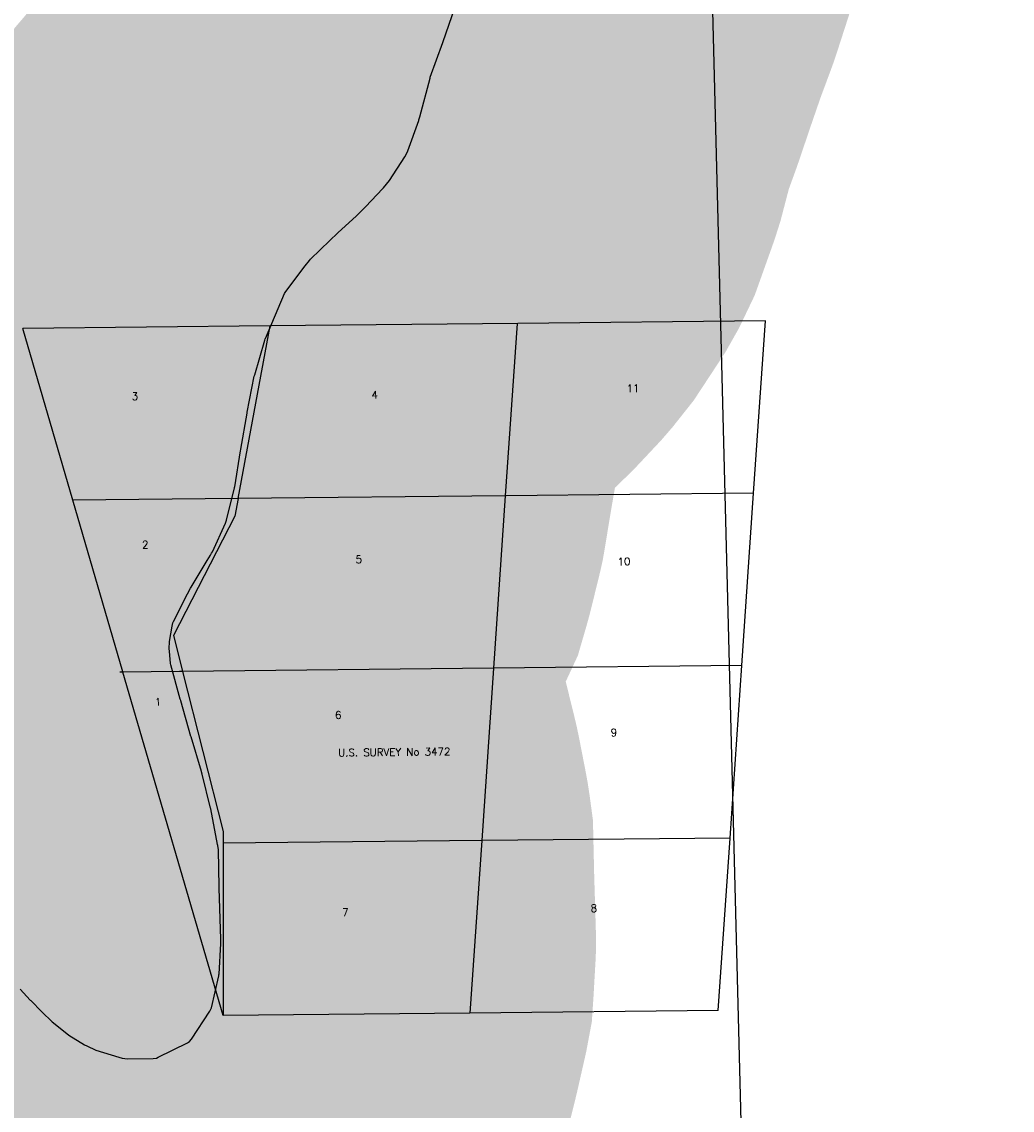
# Model space of a CAD drawing. Header units: feet. Extents: x 18803 to 104580, y -6601 to 116448.
# Tile 84 of 102: x 70800 to 72120, y 85867 to 87318. Entities that reach past the tile are written whole.
import ezdxf

# ---------------------------------------------------------------- set-up
doc = ezdxf.new("R2010")
doc.units = ezdxf.units.FT
doc.header["$LTSCALE"] = 100
doc.header["$MEASUREMENT"] = 0
doc.linetypes.add('DASHED', pattern=[0.75, 0.5, -0.25])
for name, color, linetype in [('ELPC BOLD TITLE SHEET', 3, 'Continuous'), ('ELPC-XIST', 6, 'Continuous'), ('ELRGOV-SECTION', 253, 'DASHED'), ('ELRP', 253, 'Continuous'), ('ETRP', 1, 'Continuous')]:
    doc.layers.add(name, color=color, linetype=linetype)
doc.styles.add('L100', font='simplex.shx', dxfattribs={"height": 10})

msp = doc.modelspace()

# ---------------------------------------------------------------- linework, layer by layer
at = {"layer": 'ELPC BOLD TITLE SHEET', "const_width": 1000}
msp.add_lwpolyline([(71619.66968557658, 87821.77427463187), (71583.29495347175, 87788.57697611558), (71581.09470760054, 87786.43779674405), (71580.31007136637, 87785.64410554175), (71549.4684942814, 87753.18484540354), (71547.11856458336, 87750.51772971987), (71546.58248730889, 87749.8917459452), (71516.84665556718, 87714.16265642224), (71514.43793646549, 87711.02908784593), (71513.47711731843, 87709.70448519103), (71489.36864776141, 87674.44503953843), (71486.69673245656, 87669.79026476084), (71485.94452580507, 87668.3977518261), (71468.23343738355, 87633.4798919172), (71465.1322609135, 87626.21689321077), (71464.37552639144, 87624.24951467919), (71452.22337464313, 87588.85810879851), (71449.03658775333, 87577.60007781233), (71448.78343124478, 87576.64065306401), (71437.13877502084, 87529.07534225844), (71437.08386408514, 87528.84656790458), (71436.55037924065, 87526.57873870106), (71424.99214040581, 87476.27788629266), (71424.72914669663, 87475.23800681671), (71424.63347910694, 87474.93551000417), (71409.87809345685, 87429.30656837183), (71409.80801259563, 87429.11052981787), (71409.69679184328, 87428.80548375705), (71393.42583552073, 87385.03752815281), (71393.39735387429, 87384.96053150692), (71393.35396461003, 87384.83581150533), (71377.13751361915, 87337.82733948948), (71376.99357123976, 87337.39696676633), (71376.74992369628, 87336.64500633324), (71376.649988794, 87336.34337751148), (71361.39935485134, 87291.30965438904), (71360.97461703, 87290.12056470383), (71360.92793373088, 87289.9909553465), (71344.13205664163, 87243.74414288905), (71344.08862725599, 87243.6236679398), (71343.76680190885, 87242.49385486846), (71330.30143123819, 87190.97055366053), (71329.01253770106, 87186.92245430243), (71328.70044559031, 87185.99843723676), (71314.2120485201, 87145.4558114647), (71311.90957471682, 87140.64035463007), (71310.16707462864, 87137.55207183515), (71289.56843266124, 87106.23231532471), (71281.805499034, 87096.44145435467), (71280.35270287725, 87094.7585774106), (71258.34283149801, 87071.3208774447), (71246.09510074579, 87059.45865947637), (71245.5353062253, 87058.93158665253), (71220.77239886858, 87036.2668341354), (71220.53086479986, 87036.04309526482), (71210.12636593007, 87026.28887625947), (71184.5380266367, 87001.01897167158), (71182.95544173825, 86999.317057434), (71177.12641760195, 86992.48892187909), (71151.52786076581, 86957.99247250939), (71149.79499433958, 86955.37707208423), (71149.74353345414, 86955.28969349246), (71124.40607934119, 86895.72138253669), (71124.17401256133, 86895.09129320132), (71123.59875099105, 86893.35262710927), (71110.02899059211, 86847.2217604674), (71109.79353663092, 86846.2222812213), (71109.57368148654, 86845.20198758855), (71100.24053210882, 86797.46845777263), (71100.05734845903, 86796.49490052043), (71099.9949604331, 86796.15039939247), (71091.64765800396, 86748.19124512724), (71091.55970892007, 86747.65051564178), (71091.3037892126, 86745.9589220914), (71091.25447947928, 86745.64649655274), (71083.41672575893, 86697.96578304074), (71083.32432618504, 86697.43633437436), (71083.08131350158, 86696.35866534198), (71072.47696151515, 86653.39174538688), (71072.11774492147, 86652.05563973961), (71071.34267189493, 86649.39279685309), (71053.69098473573, 86611.3922030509), (71052.70808142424, 86609.45951608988), (71051.15222519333, 86606.65252376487), (71046.87431699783, 86599.88118666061), (71025.41828133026, 86564.10502621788), (71024.65250364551, 86562.73497198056), (71020.69488776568, 86555.11634872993), (71001.80606093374, 86518.3299004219), (71001.15235593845, 86516.54861297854), (70999.98461374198, 86512.22302026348), (70996.3664805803, 86491.77647657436), (70996.18175280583, 86482.0882349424), (70996.31261893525, 86478.95940618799), (70998.01662028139, 86462.46601953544), (70998.02127792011, 86462.44289859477), (70998.42457664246, 86460.73943191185), (71010.94791980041, 86414.73866213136), (71011.45365618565, 86412.95655890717), (71011.46146579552, 86412.92909797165), (71025.1120454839, 86365.03124361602), (71025.2037164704, 86364.71770554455), (71039.08276944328, 86318.42158975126), (71039.18802577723, 86318.06009159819), (71040.00022152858, 86315.1859350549), (71051.20036130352, 86269.67804096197), (71051.43041079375, 86268.6341376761), (71060.6255163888, 86221.45912560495), (71060.85908937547, 86220.04274360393), (71061.62811884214, 86214.35828732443), (71062.73850882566, 86165.08201483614), (71062.75471914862, 86164.59203813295), (71062.80857717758, 86163.35802127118), (71062.81995649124, 86163.05056598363), (71064.87867199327, 86095.28845131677), (71064.8884774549, 86094.27926233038), (71064.83695975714, 86089.55972082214), (71062.5083216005, 86048.5674057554), (71062.47278004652, 86048.03938416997), (71062.11187398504, 86046.11187147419), (71052.47869031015, 86003.81121297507), (71052.19471253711, 86002.6735974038), (71050.29554825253, 85999.31137341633), (71025.63388814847, 85961.90885774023), (71023.24442116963, 85958.74256128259), (71020.36102682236, 85957.1106697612), (70981.38787418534, 85937.6952764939), (70979.32433271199, 85936.76759177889), (70974.79374333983, 85936.33682829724), (70940.65288833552, 85935.8766561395), (70933.65178541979, 85936.75000042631), (70929.10442812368, 85937.73773282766), (70898.2659974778, 85947.42616642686), (70886.15603894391, 85952.8590403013), (70883.10973417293, 85954.4695836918), (70862.40851140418, 85967.19051337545), (70841.94903530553, 85983.62421022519), (70840.31096251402, 85985.05740551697), (70826.55916551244, 85998.15303944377), (70811.60311572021, 86013.2408707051), (70811.0157071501, 86013.8532293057), (70797.28369239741, 86028.64680713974), (70794.84001864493, 86031.41306099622), (70764.13922706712, 86065.44635060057), (70763.97250354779, 86065.62936076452), (70762.6612000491, 86067.05466976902), (70762.52954720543, 86067.19888415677), (70730.14629961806, 86102.94869085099), (70728.58603924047, 86104.69152577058), (70728.56497434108, 86104.714966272), (70728.543920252, 86104.73845315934), (70695.5491127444, 86141.40847915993), (70695.18603484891, 86141.80336064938), (70693.97256369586, 86143.09492011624), (70659.43194656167, 86179.49978819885), (70659.38762957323, 86179.54699560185), (70626.89419634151, 86213.76227806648), (70620.02115102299, 86221.1816489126), (70619.6452795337, 86221.59633935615), (70595.66669422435, 86248.63564830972), (70589.59559737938, 86255.7966851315), (70563.98879727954, 86285.52240472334), (70563.42992731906, 86286.14915159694), (70559.6424719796, 86290.25298902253), (70530.77867850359, 86320.77940165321), (70529.99417687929, 86321.57255456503), (70527.1506898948, 86324.32098960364), (70491.7503670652, 86354.81135262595), (70491.63755228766, 86354.90791732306), (70490.5619858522, 86355.69431383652), (70451.20073016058, 86382.83504983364), (70450.97268383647, 86382.96766896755), (70449.84076778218, 86383.58652719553), (70428.04915301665, 86394.76202475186), (70427.2710813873, 86395.14298481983), (70410.76385574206, 86402.84895108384), (70396.42408138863, 86408.66858869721), (70395.12031945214, 86409.15218089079), (70366.89684329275, 86418.657071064), (70350.48469062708, 86423.492908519), (70348.95531868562, 86423.88961521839), (70321.99494557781, 86429.9496542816), (70299.04920890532, 86433.16401948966)], dxfattribs=at)
at = {"layer": 'ELPC-XIST'}
msp.add_lwpolyline([(70797.28369239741, 86028.64680713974), (70811.0157071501, 86013.8532293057), (70811.60311572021, 86013.2408707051), (70826.55916551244, 85998.15303944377), (70840.31096251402, 85985.05740551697), (70841.94903530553, 85983.62421022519), (70862.40851140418, 85967.19051337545), (70883.10973417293, 85954.4695836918), (70886.15603894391, 85952.8590403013), (70898.2659974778, 85947.42616642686), (70929.10442812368, 85937.73773282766), (70933.65178541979, 85936.75000042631), (70940.65288833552, 85935.8766561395), (70974.79374333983, 85936.33682829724), (70979.32433271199, 85936.76759177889), (70981.38787418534, 85937.6952764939), (71020.36102682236, 85957.1106697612), (71023.24442116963, 85958.74256128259), (71025.63388814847, 85961.90885774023), (71050.29554825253, 85999.31137341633), (71052.19471253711, 86002.6735974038), (71052.47869031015, 86003.81121297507), (71062.11187398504, 86046.11187147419), (71062.47278004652, 86048.03938416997), (71062.5083216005, 86048.5674057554), (71064.83695975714, 86089.55972082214), (71064.8884774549, 86094.27926233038), (71064.87867199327, 86095.28845131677), (71062.81995649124, 86163.05056598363), (71062.80857717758, 86163.35802127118), (71062.75471914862, 86164.59203813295), (71062.73850882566, 86165.08201483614), (71061.62811884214, 86214.35828732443), (71060.85908937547, 86220.04274360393), (71060.6255163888, 86221.45912560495), (71051.43041079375, 86268.6341376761), (71051.20036130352, 86269.67804096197), (71040.00022152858, 86315.1859350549), (71039.18802577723, 86318.06009159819), (71039.08276944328, 86318.42158975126), (71025.2037164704, 86364.71770554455), (71025.1120454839, 86365.03124361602), (71011.46146579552, 86412.92909797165), (71011.45365618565, 86412.95655890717), (71010.94791980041, 86414.73866213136), (70998.42457664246, 86460.73943191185), (70998.02127792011, 86462.44289859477), (70998.01662028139, 86462.46601953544), (70996.31261893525, 86478.95940618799), (70996.18175280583, 86482.0882349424), (70996.3664805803, 86491.77647657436), (70999.98461374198, 86512.22302026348), (71001.15235593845, 86516.54861297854), (71001.80606093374, 86518.3299004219), (71020.69488776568, 86555.11634872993), (71024.65250364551, 86562.73497198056), (71025.41828133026, 86564.10502621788), (71046.87431699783, 86599.88118666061), (71051.15222519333, 86606.65252376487), (71052.70808142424, 86609.45951608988), (71053.69098473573, 86611.3922030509), (71071.34267189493, 86649.39279685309), (71072.11774492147, 86652.05563973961), (71072.47696151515, 86653.39174538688), (71083.08131350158, 86696.35866534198), (71083.32432618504, 86697.43633437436), (71083.41672575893, 86697.96578304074), (71091.25447947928, 86745.64649655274), (71091.3037892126, 86745.9589220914), (71091.55970892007, 86747.65051564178), (71091.64765800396, 86748.19124512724), (71099.9949604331, 86796.15039939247), (71100.05734845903, 86796.49490052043), (71100.24053210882, 86797.46845777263), (71109.57368148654, 86845.20198758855), (71109.79353663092, 86846.2222812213), (71110.02899059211, 86847.2217604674), (71123.59875099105, 86893.35262710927), (71124.17401256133, 86895.09129320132), (71124.40607934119, 86895.72138253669), (71149.74353345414, 86955.28969349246), (71149.79499433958, 86955.37707208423), (71151.52786076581, 86957.99247250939), (71177.12641760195, 86992.48892187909), (71182.95544173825, 86999.317057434), (71184.5380266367, 87001.01897167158), (71210.12636593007, 87026.28887625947), (71220.53086479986, 87036.04309526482), (71220.77239886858, 87036.2668341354), (71245.5353062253, 87058.93158665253), (71246.09510074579, 87059.45865947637), (71258.34283149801, 87071.3208774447), (71280.35270287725, 87094.7585774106), (71281.805499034, 87096.44145435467), (71289.56843266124, 87106.23231532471), (71310.16707462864, 87137.55207183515), (71311.90957471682, 87140.64035463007), (71314.2120485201, 87145.4558114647), (71328.70044559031, 87185.99843723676), (71329.01253770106, 87186.92245430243), (71330.30143123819, 87190.97055366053), (71343.76680190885, 87242.49385486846), (71344.08862725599, 87243.6236679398), (71344.13205664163, 87243.74414288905), (71360.92793373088, 87289.9909553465), (71360.97461703, 87290.12056470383), (71361.39935485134, 87291.30965438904), (71376.649988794, 87336.34337751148)], dxfattribs=at)
at = {"layer": 'ELRGOV-SECTION', "ltscale": 50}
msp.add_line((71701.77851695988, 88041.78200223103), (71790.41124119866, 84598.33638104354), dxfattribs=at)
at = {"layer": 'ELRP'}
for p, q in [((70800.89786614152, 86908.83374344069), (70800.83418906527, 86908.83307831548)), ((70800.89786614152, 86908.83374344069), (70800.87671580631, 86908.90623575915)), ((71130.8161883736, 86912.27983513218), (70800.89786614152, 86908.83374344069)), ((70867.64609186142, 86680.05563802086), (70800.89786614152, 86908.83374344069)), ((71088.17231544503, 86682.22883860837), (71130.8161883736, 86912.27983513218)), ((71460.81153569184, 86915.62676318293), (71130.82953638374, 86912.18000636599)), ((71459.77026540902, 86915.52462837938), (71444.04583061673, 86685.94603974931)), ((71790.79353500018, 86919.07351999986), (71460.81153569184, 86915.62676318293)), ((71775.06284520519, 86689.40360759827), (71790.79353500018, 86919.07351999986)), ((71775.06284520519, 86689.40360759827), (71445.08084589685, 86685.95685078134)), ((71759.32764546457, 86459.66784946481), (71775.06284520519, 86689.40360759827)), ((70867.68398077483, 86679.92577458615), (70867.54635070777, 86679.92433700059)), ((70867.68398077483, 86679.92577458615), (70867.64609186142, 86680.05563802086)), ((71088.17231544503, 86682.22883860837), (70867.68398077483, 86679.92577458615)), ((70934.41546791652, 86451.20504028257), (70867.68398077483, 86679.92577458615)), ((71088.17231544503, 86682.22883860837), (71083.80567909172, 86658.67213572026)), ((71444.04583061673, 86685.94603974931), (71088.17231544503, 86682.22883860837)), ((71444.04583061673, 86685.94603974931), (71428.3106308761, 86456.21028161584)), ((71445.08084589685, 86685.95685078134), (71444.04583061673, 86685.94603974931)), ((71083.80567909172, 86658.67213572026), (71001.90431990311, 86499.88839093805)), ((71001.90431990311, 86499.88839093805), (71013.99943706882, 86452.02496476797)), ((71759.32764546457, 86459.66784946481), (71428.3106308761, 86456.21028161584)), ((71743.59244572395, 86229.93209133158), (71759.32764546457, 86459.66784946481)), ((70934.4601563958, 86451.05187148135), (70930.3097858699, 86451.00851966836)), ((70934.4601563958, 86451.05187148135), (70934.41546791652, 86451.20504028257)), ((71010.0334369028, 86451.84125611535), (70934.4601563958, 86451.05187148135)), ((71067.93573459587, 85993.56720322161), (70934.4601563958, 86451.05187148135)), ((71014.03529732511, 86451.88305669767), (71010.0334369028, 86451.84125611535)), ((71428.3106308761, 86456.21028161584), (71014.03529732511, 86451.88305669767)), ((71014.03529732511, 86451.88305669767), (71067.94236603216, 86238.55920313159)), ((71428.3106308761, 86456.21028161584), (71412.57542632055, 86226.47445318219)), ((71429.34564615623, 86456.22109264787), (71428.3106308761, 86456.21028161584)), ((71412.57542632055, 86226.47445318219), (71067.94194085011, 86222.85126608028)), ((71067.94236603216, 86238.55920313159), (71067.94194799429, 86223.11520313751)), ((71412.57542632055, 86226.47445318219), (71396.84023139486, 85996.73876534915)), ((71413.61044641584, 86226.48533451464), (71412.57542632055, 86226.47445318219)), ((71743.59244572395, 86229.93209133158), (71413.61044641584, 86226.48533451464)), ((71727.85724598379, 86000.19633319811), (71743.59244572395, 86229.93209133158)), ((71067.94194085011, 86222.85126608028), (71067.89946076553, 86222.85081948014)), ((71067.94194085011, 86222.85126608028), (71067.93573459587, 85993.56720322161)), ((71067.94194799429, 86223.11520313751), (71067.94194085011, 86222.85126608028)), ((71396.84023139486, 85996.73876534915), (71067.89324736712, 85993.30281956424)), ((71727.85724598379, 86000.19633319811), (71396.84023139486, 85996.73876534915))]:
    msp.add_line(p, q, dxfattribs=at)

# ---------------------------------------------------------------- texts
at = {"layer": 'ETRP', "style": 'L100'}
for s, rotation, p in [('11', 1.431782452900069, (71605.78702350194, 86823.8873393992)), ('3', 1.431782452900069, (70946.23356104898, 86813.31240482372)), ('4', 1.431782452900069, (71265.73468864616, 86815.38789419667)), ('2', 1.431782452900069, (70960.050186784, 86615.66311026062)), ('5', 1.431782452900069, (71244.584306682, 86596.1786115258)), ('10', 1.431782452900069, (71593.80283050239, 86593.08658473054)), ('1', 1.431782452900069, (70977.11904868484, 86406.2745301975)), ('6', 1.431782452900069, (71217.22470156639, 86388.63470588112)), ('9', 1.431782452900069, (71584.70180291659, 86365.31303606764)), ('U.S. SURVEY No 3472', 0.6023375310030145, (71221.36257756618, 86338.60614276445)), ('8', 1.431782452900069, (71558.00654436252, 86131.18944269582)), ('7', 1.431782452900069, (71226.75132764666, 86125.86501991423))]:
    msp.add_text(s, height=10, rotation=rotation, dxfattribs=at).set_placement(p)

doc.saveas('drawing.dxf')
